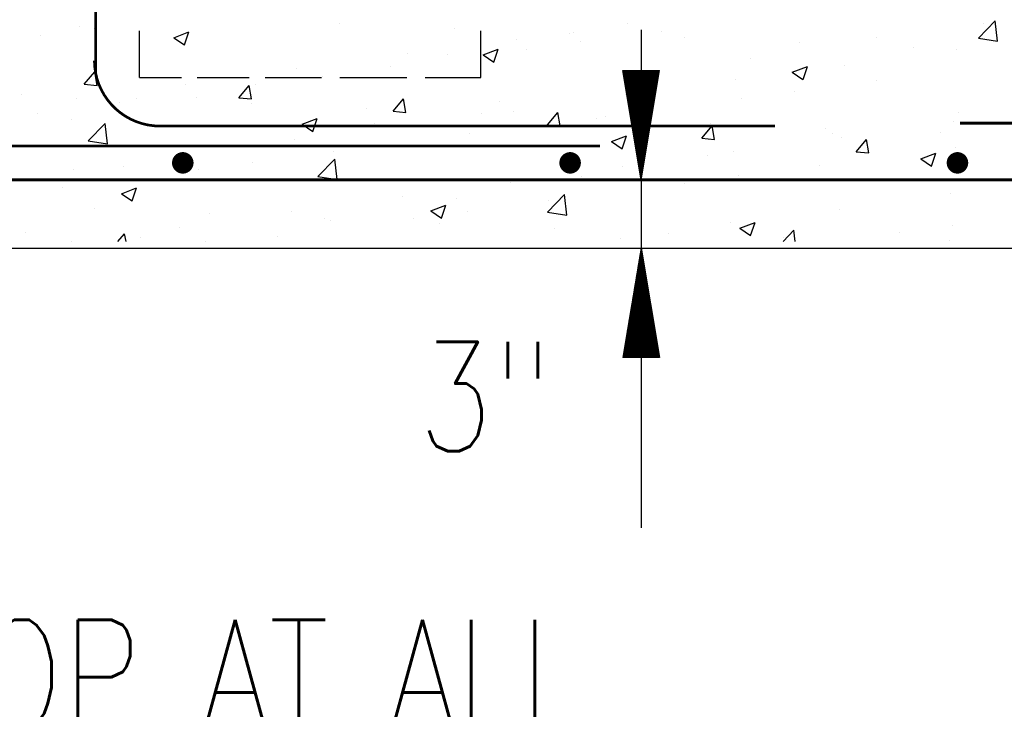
# Model space of a CAD drawing. Extents: x 0 to 7.6, y 0 to 9.85.
# Tile 17 of 39: x 0.7 to 1.6, y 4.17 to 4.8. Entities that reach past the tile are written whole.
import ezdxf

# ---------------------------------------------------------------- set-up
doc = ezdxf.new("R2010")
doc.units = 0
doc.header["$MEASUREMENT"] = 0
doc.layers.get('0').update_dxf_attribs({"color": 2, "linetype": 'CONTINUOUS'})
doc.layers.add('E-DETL', color=2, linetype='CONTINUOUS')
doc.layers.add('E-DETL-TEXT', color=3, linetype='CONTINUOUS')
doc.styles.add('ROMANS', font='ROMANS.SHX', dxfattribs={"width": 0.8})

# ---------------------------------------------------------------- blocks, each defined once
blk = doc.blocks.new('*X2')
at = {"color": 0}
for p, q in [((31.845, 105.932), (31.848, 105.935)), ((31.848, 105.917), (31.865, 105.935)), ((31.85, 105.902), (31.883, 105.935)), ((31.853, 105.887), (31.901, 105.935)), ((31.855, 105.872), (31.918, 105.935)), ((31.858, 105.857), (31.936, 105.935)), ((31.86, 105.841), (31.954, 105.935)), ((31.863, 105.826), (31.971, 105.935)), ((31.865, 105.811), (31.989, 105.935)), ((31.868, 105.796), (32.007, 105.935)), ((31.87, 105.781), (32.024, 105.935)), ((31.873, 105.766), (32.042, 105.935)), ((31.876, 105.751), (32.06, 105.935)), ((31.878, 105.735), (32.077, 105.935)), ((31.881, 105.72), (32.095, 105.935)), ((31.883, 105.705), (32.113, 105.935)), ((31.886, 105.69), (32.13, 105.935)), ((31.888, 105.675), (32.148, 105.935)), ((31.891, 105.66), (32.166, 105.935)), ((31.893, 105.644), (32.184, 105.935)), ((31.896, 105.629), (32.201, 105.935)), ((31.898, 105.614), (32.219, 105.935)), ((31.901, 105.599), (32.237, 105.935)), ((31.903, 105.584), (32.254, 105.935)), ((31.906, 105.569), (32.268, 105.931)), ((32.268, 105.524), (32.678, 105.935)), ((32.268, 105.542), (32.661, 105.935)), ((32.268, 105.56), (32.643, 105.935)), ((32.268, 105.577), (32.625, 105.935)), ((32.268, 105.595), (32.608, 105.935)), ((32.268, 105.613), (32.59, 105.935)), ((32.268, 105.63), (32.572, 105.935)), ((32.268, 105.648), (32.555, 105.935)), ((32.268, 105.666), (32.537, 105.935)), ((32.268, 105.684), (32.519, 105.935)), ((32.268, 105.701), (32.502, 105.935)), ((32.268, 105.719), (32.484, 105.935)), ((32.268, 105.737), (32.466, 105.935)), ((32.268, 105.754), (32.449, 105.935)), ((32.268, 105.772), (32.431, 105.935)), ((32.268, 105.79), (32.413, 105.935)), ((32.268, 105.807), (32.396, 105.935)), ((32.268, 105.825), (32.378, 105.935)), ((32.268, 105.843), (32.36, 105.935)), ((32.268, 105.86), (32.343, 105.935)), ((32.268, 105.878), (32.325, 105.935)), ((32.268, 105.896), (32.307, 105.935)), ((32.268, 105.913), (32.29, 105.935)), ((32.268, 105.931), (32.272, 105.935)), ((32.268, 105.507), (32.691, 105.929)), ((31.908, 105.554), (32.268, 105.913)), ((31.911, 105.538), (32.268, 105.896)), ((31.913, 105.523), (32.268, 105.878)), ((31.916, 105.508), (32.268, 105.86)), ((31.918, 105.493), (32.268, 105.843)), ((31.921, 105.478), (32.268, 105.825)), ((31.924, 105.463), (32.268, 105.807)), ((31.926, 105.447), (32.268, 105.79)), ((31.929, 105.432), (32.268, 105.772)), ((31.931, 105.417), (32.268, 105.754)), ((31.934, 105.402), (32.268, 105.737)), ((31.936, 105.387), (32.268, 105.719)), ((31.939, 105.372), (32.268, 105.701)), ((32.268, 105.489), (32.687, 105.908)), ((32.268, 105.471), (32.683, 105.887)), ((32.268, 105.454), (32.68, 105.866)), ((32.268, 105.436), (32.676, 105.844)), ((32.268, 105.418), (32.673, 105.823)), ((32.268, 105.401), (32.669, 105.802)), ((32.268, 105.383), (32.666, 105.781)), ((32.268, 105.365), (32.662, 105.759)), ((32.268, 105.348), (32.659, 105.738)), ((32.268, 105.33), (32.655, 105.717)), ((31.941, 105.357), (32.268, 105.684)), ((31.944, 105.341), (32.268, 105.666)), ((31.946, 105.326), (32.268, 105.648)), ((31.949, 105.311), (32.268, 105.63)), ((31.951, 105.296), (32.268, 105.613)), ((31.954, 105.281), (32.268, 105.595)), ((31.956, 105.266), (32.268, 105.577)), ((31.959, 105.25), (32.268, 105.56)), ((31.961, 105.235), (32.268, 105.542)), ((31.964, 105.22), (32.268, 105.524)), ((31.966, 105.205), (32.268, 105.507)), ((31.969, 105.19), (32.268, 105.489)), ((31.972, 105.175), (32.268, 105.471)), ((32.268, 105.312), (32.652, 105.696)), ((32.268, 105.295), (32.648, 105.675)), ((32.268, 105.277), (32.645, 105.653)), ((32.268, 105.259), (32.641, 105.632)), ((32.268, 105.242), (32.638, 105.611)), ((32.268, 105.224), (32.634, 105.59)), ((32.268, 105.206), (32.63, 105.569)), ((32.268, 105.189), (32.627, 105.547)), ((32.268, 105.171), (32.623, 105.526)), ((32.268, 105.153), (32.62, 105.505)), ((32.268, 105.136), (32.616, 105.484)), ((31.974, 105.16), (32.268, 105.454)), ((31.977, 105.144), (32.268, 105.436)), ((31.979, 105.129), (32.268, 105.418)), ((31.982, 105.114), (32.268, 105.401)), ((31.984, 105.099), (32.268, 105.383)), ((31.987, 105.084), (32.268, 105.365)), ((31.989, 105.069), (32.268, 105.348)), ((31.992, 105.054), (32.268, 105.33)), ((31.994, 105.038), (32.268, 105.312)), ((31.997, 105.023), (32.268, 105.295)), ((31.999, 105.008), (32.268, 105.277)), ((32.002, 104.993), (32.268, 105.259)), ((32.004, 104.978), (32.268, 105.242)), ((32.268, 105.118), (32.613, 105.462)), ((32.268, 105.1), (32.609, 105.441)), ((32.268, 105.082), (32.606, 105.42)), ((32.268, 105.065), (32.602, 105.399)), ((32.268, 105.047), (32.599, 105.378)), ((32.268, 105.029), (32.595, 105.356)), ((32.268, 105.012), (32.592, 105.335)), ((32.268, 104.994), (32.588, 105.314)), ((32.268, 104.976), (32.584, 105.293)), ((32.268, 104.959), (32.581, 105.272)), ((32.268, 104.941), (32.577, 105.25)), ((32.007, 104.963), (32.268, 105.224)), ((32.009, 104.947), (32.268, 105.206)), ((32.012, 104.932), (32.268, 105.189)), ((32.014, 104.917), (32.268, 105.171)), ((32.017, 104.902), (32.268, 105.153)), ((32.019, 104.887), (32.268, 105.136)), ((32.022, 104.872), (32.268, 105.118)), ((32.025, 104.857), (32.268, 105.1)), ((32.027, 104.841), (32.268, 105.082)), ((32.03, 104.826), (32.268, 105.065)), ((32.032, 104.811), (32.268, 105.047)), ((32.035, 104.796), (32.268, 105.029)), ((32.037, 104.781), (32.268, 105.012)), ((32.268, 104.923), (32.574, 105.229)), ((32.268, 104.906), (32.57, 105.208)), ((32.268, 104.888), (32.567, 105.187)), ((32.268, 104.87), (32.563, 105.165)), ((32.268, 104.853), (32.56, 105.144)), ((32.268, 104.835), (32.556, 105.123)), ((32.268, 104.817), (32.553, 105.102)), ((32.268, 104.8), (32.549, 105.081)), ((32.268, 104.782), (32.546, 105.059)), ((32.268, 104.764), (32.542, 105.038)), ((32.268, 104.747), (32.539, 105.017)), ((32.04, 104.766), (32.268, 104.994)), ((32.042, 104.75), (32.268, 104.976)), ((32.045, 104.735), (32.268, 104.959)), ((32.047, 104.72), (32.268, 104.941)), ((32.05, 104.705), (32.268, 104.923)), ((32.052, 104.69), (32.268, 104.906)), ((32.055, 104.675), (32.268, 104.888)), ((32.057, 104.66), (32.268, 104.87)), ((32.06, 104.644), (32.268, 104.853)), ((32.062, 104.629), (32.268, 104.835)), ((32.065, 104.614), (32.268, 104.817)), ((32.067, 104.599), (32.268, 104.8)), ((32.268, 104.729), (32.535, 104.996)), ((32.268, 104.711), (32.531, 104.975)), ((32.268, 104.694), (32.528, 104.953)), ((32.268, 104.676), (32.524, 104.932)), ((32.268, 104.658), (32.521, 104.911)), ((32.268, 104.641), (32.517, 104.89)), ((32.268, 104.623), (32.514, 104.868)), ((32.268, 104.605), (32.51, 104.847)), ((32.268, 104.588), (32.507, 104.826)), ((32.268, 104.57), (32.503, 104.805)), ((32.268, 104.552), (32.5, 104.784)), ((32.07, 104.584), (32.268, 104.782)), ((32.073, 104.569), (32.268, 104.764)), ((32.075, 104.553), (32.268, 104.747)), ((32.078, 104.538), (32.268, 104.729)), ((32.08, 104.523), (32.268, 104.711)), ((32.083, 104.508), (32.268, 104.694)), ((32.085, 104.493), (32.268, 104.676)), ((32.088, 104.478), (32.268, 104.658)), ((32.09, 104.463), (32.268, 104.641)), ((32.093, 104.447), (32.268, 104.623)), ((32.095, 104.432), (32.268, 104.605)), ((32.098, 104.417), (32.268, 104.588)), ((32.1, 104.402), (32.268, 104.57)), ((32.268, 104.534), (32.496, 104.762)), ((32.268, 104.517), (32.493, 104.741)), ((32.268, 104.499), (32.489, 104.72)), ((32.268, 104.481), (32.485, 104.699)), ((32.268, 104.464), (32.482, 104.678)), ((32.268, 104.446), (32.478, 104.656)), ((32.268, 104.428), (32.475, 104.635)), ((32.268, 104.411), (32.471, 104.614)), ((32.268, 104.393), (32.468, 104.593)), ((32.268, 104.375), (32.464, 104.571)), ((32.103, 104.387), (32.268, 104.552)), ((32.105, 104.372), (32.268, 104.534)), ((32.108, 104.357), (32.268, 104.517)), ((32.11, 104.341), (32.268, 104.499)), ((32.113, 104.326), (32.268, 104.481)), ((32.115, 104.311), (32.268, 104.464)), ((32.118, 104.296), (32.268, 104.446)), ((32.12, 104.281), (32.268, 104.428)), ((32.123, 104.266), (32.268, 104.411)), ((32.126, 104.25), (32.268, 104.393)), ((32.128, 104.235), (32.268, 104.375)), ((32.131, 104.22), (32.268, 104.358)), ((32.133, 104.205), (32.268, 104.34)), ((32.268, 104.358), (32.461, 104.55)), ((32.268, 104.34), (32.457, 104.529)), ((32.268, 104.322), (32.454, 104.508)), ((32.268, 104.305), (32.45, 104.487)), ((32.268, 104.287), (32.447, 104.465)), ((32.268, 104.269), (32.443, 104.444)), ((32.268, 104.252), (32.44, 104.423)), ((32.268, 104.234), (32.436, 104.402)), ((32.268, 104.216), (32.432, 104.381)), ((32.268, 104.199), (32.429, 104.359)), ((32.268, 104.181), (32.425, 104.338)), ((32.136, 104.19), (32.268, 104.322)), ((32.138, 104.175), (32.268, 104.305)), ((32.141, 104.16), (32.268, 104.287)), ((32.143, 104.144), (32.268, 104.269)), ((32.146, 104.129), (32.268, 104.252)), ((32.148, 104.114), (32.268, 104.234)), ((32.151, 104.099), (32.268, 104.216)), ((32.153, 104.084), (32.268, 104.199)), ((32.156, 104.069), (32.268, 104.181)), ((32.158, 104.053), (32.268, 104.163)), ((32.161, 104.038), (32.268, 104.146)), ((32.163, 104.023), (32.268, 104.128)), ((32.166, 104.008), (32.268, 104.11)), ((32.268, 104.163), (32.422, 104.317)), ((32.268, 104.146), (32.418, 104.296)), ((32.268, 104.128), (32.415, 104.275)), ((32.268, 104.11), (32.411, 104.253)), ((32.268, 104.093), (32.408, 104.232)), ((32.268, 104.075), (32.404, 104.211)), ((32.268, 104.057), (32.401, 104.19)), ((32.268, 104.039), (32.397, 104.168)), ((32.268, 104.022), (32.394, 104.147)), ((32.268, 104.004), (32.39, 104.126)), ((32.268, 103.986), (32.386, 104.105)), ((32.168, 103.993), (32.268, 104.093)), ((32.171, 103.978), (32.268, 104.075)), ((32.174, 103.963), (32.268, 104.057)), ((32.176, 103.947), (32.268, 104.039)), ((32.179, 103.932), (32.268, 104.022)), ((32.181, 103.917), (32.268, 104.004)), ((32.184, 103.902), (32.268, 103.986)), ((32.186, 103.887), (32.268, 103.969)), ((32.189, 103.872), (32.268, 103.951)), ((32.191, 103.856), (32.268, 103.933)), ((32.194, 103.841), (32.268, 103.916)), ((32.196, 103.826), (32.268, 103.898)), ((32.199, 103.811), (32.268, 103.88)), ((32.268, 103.969), (32.383, 104.084)), ((32.268, 103.951), (32.379, 104.062)), ((32.268, 103.933), (32.376, 104.041)), ((32.268, 103.916), (32.372, 104.02)), ((32.268, 103.898), (32.369, 103.999)), ((32.268, 103.88), (32.365, 103.978)), ((32.268, 103.863), (32.362, 103.956)), ((32.268, 103.845), (32.358, 103.935)), ((32.268, 103.827), (32.355, 103.914)), ((32.268, 103.81), (32.351, 103.893)), ((32.268, 103.792), (32.348, 103.871)), ((32.201, 103.796), (32.268, 103.863)), ((32.204, 103.781), (32.268, 103.845)), ((32.206, 103.766), (32.268, 103.827)), ((32.209, 103.75), (32.268, 103.81)), ((32.211, 103.735), (32.268, 103.792)), ((32.214, 103.72), (32.268, 103.774)), ((32.216, 103.705), (32.268, 103.757)), ((32.219, 103.69), (32.268, 103.739)), ((32.222, 103.675), (32.268, 103.721)), ((32.224, 103.659), (32.268, 103.704)), ((32.227, 103.644), (32.268, 103.686)), ((32.229, 103.629), (32.268, 103.668)), ((32.232, 103.614), (32.268, 103.651)), ((32.268, 103.774), (32.344, 103.85)), ((32.268, 103.757), (32.341, 103.829)), ((32.268, 103.739), (32.337, 103.808)), ((32.268, 103.721), (32.333, 103.787)), ((32.268, 103.704), (32.33, 103.765)), ((32.268, 103.686), (32.326, 103.744)), ((32.268, 103.668), (32.323, 103.723)), ((32.268, 103.651), (32.319, 103.702)), ((32.268, 103.633), (32.316, 103.681)), ((32.268, 103.615), (32.312, 103.659)), ((32.234, 103.599), (32.268, 103.633)), ((32.237, 103.584), (32.268, 103.615)), ((32.239, 103.569), (32.268, 103.598)), ((32.242, 103.553), (32.268, 103.58)), ((32.244, 103.538), (32.268, 103.562)), ((32.247, 103.523), (32.268, 103.545)), ((32.249, 103.508), (32.268, 103.527)), ((32.252, 103.493), (32.268, 103.509)), ((32.254, 103.478), (32.268, 103.491)), ((32.257, 103.463), (32.268, 103.474)), ((32.259, 103.447), (32.268, 103.456)), ((32.262, 103.432), (32.268, 103.438)), ((32.264, 103.417), (32.268, 103.421)), ((32.268, 103.598), (32.309, 103.638)), ((32.268, 103.58), (32.305, 103.617)), ((32.268, 103.562), (32.302, 103.596)), ((32.268, 103.545), (32.298, 103.574)), ((32.268, 103.527), (32.295, 103.553)), ((32.268, 103.509), (32.291, 103.532)), ((32.268, 103.491), (32.288, 103.511)), ((32.268, 103.474), (32.284, 103.49)), ((32.268, 103.456), (32.28, 103.468)), ((32.268, 103.438), (32.277, 103.447)), ((32.268, 103.421), (32.273, 103.426)), ((32.267, 103.402), (32.268, 103.403)), ((32.268, 103.403), (32.27, 103.405))]:
    blk.add_line(p, q, dxfattribs=at)
blk = doc.blocks.new('*X3')
at = {"color": 0}
for p, q in [((32.223, 101.537), (32.268, 101.582)), ((32.227, 101.559), (32.268, 101.6)), ((32.23, 101.58), (32.268, 101.618)), ((32.234, 101.601), (32.268, 101.635)), ((32.237, 101.622), (32.268, 101.653)), ((32.241, 101.643), (32.268, 101.671)), ((32.244, 101.665), (32.268, 101.688)), ((32.248, 101.686), (32.268, 101.706)), ((32.251, 101.707), (32.268, 101.724)), ((32.255, 101.728), (32.268, 101.741)), ((32.259, 101.749), (32.268, 101.759)), ((32.262, 101.771), (32.268, 101.777)), ((32.266, 101.792), (32.268, 101.794)), ((32.268, 101.794), (32.27, 101.796)), ((32.268, 101.777), (32.273, 101.781)), ((32.268, 101.759), (32.275, 101.766)), ((32.268, 101.741), (32.278, 101.751)), ((32.268, 101.724), (32.28, 101.736)), ((32.268, 101.706), (32.283, 101.721)), ((32.268, 101.688), (32.285, 101.705)), ((32.268, 101.671), (32.288, 101.69)), ((32.268, 101.653), (32.29, 101.675)), ((32.268, 101.635), (32.293, 101.66)), ((32.268, 101.618), (32.295, 101.645)), ((32.268, 101.6), (32.298, 101.63)), ((32.268, 101.582), (32.3, 101.614)), ((32.268, 101.565), (32.303, 101.599)), ((32.268, 101.547), (32.305, 101.584)), ((32.177, 101.262), (32.268, 101.352)), ((32.181, 101.283), (32.268, 101.37)), ((32.184, 101.304), (32.268, 101.388)), ((32.188, 101.325), (32.268, 101.406)), ((32.191, 101.346), (32.268, 101.423)), ((32.195, 101.368), (32.268, 101.441)), ((32.198, 101.389), (32.268, 101.459)), ((32.202, 101.41), (32.268, 101.476)), ((32.205, 101.431), (32.268, 101.494)), ((32.209, 101.452), (32.268, 101.512)), ((32.213, 101.474), (32.268, 101.529)), ((32.216, 101.495), (32.268, 101.547)), ((32.22, 101.516), (32.268, 101.565)), ((32.268, 101.529), (32.308, 101.569)), ((32.268, 101.512), (32.31, 101.554)), ((32.268, 101.494), (32.313, 101.539)), ((32.268, 101.476), (32.315, 101.524)), ((32.268, 101.459), (32.318, 101.508)), ((32.268, 101.441), (32.32, 101.493)), ((32.268, 101.423), (32.323, 101.478)), ((32.268, 101.406), (32.326, 101.463)), ((32.268, 101.388), (32.328, 101.448)), ((32.268, 101.37), (32.331, 101.433)), ((32.268, 101.352), (32.333, 101.417)), ((32.268, 101.335), (32.336, 101.402)), ((32.268, 101.317), (32.338, 101.387)), ((32.268, 101.299), (32.341, 101.372)), ((32.268, 101.282), (32.343, 101.357)), ((32.131, 100.986), (32.268, 101.123)), ((32.135, 101.007), (32.268, 101.14)), ((32.138, 101.028), (32.268, 101.158)), ((32.142, 101.049), (32.268, 101.176)), ((32.145, 101.071), (32.268, 101.193)), ((32.149, 101.092), (32.268, 101.211)), ((32.152, 101.113), (32.268, 101.229)), ((32.156, 101.134), (32.268, 101.246)), ((32.16, 101.155), (32.268, 101.264)), ((32.163, 101.177), (32.268, 101.282)), ((32.167, 101.198), (32.268, 101.299)), ((32.17, 101.219), (32.268, 101.317)), ((32.174, 101.24), (32.268, 101.335)), ((32.268, 101.264), (32.346, 101.342)), ((32.268, 101.246), (32.348, 101.327)), ((32.268, 101.229), (32.351, 101.311)), ((32.268, 101.211), (32.353, 101.296)), ((32.268, 101.193), (32.356, 101.281)), ((32.268, 101.176), (32.358, 101.266)), ((32.268, 101.158), (32.361, 101.251)), ((32.268, 101.14), (32.363, 101.236)), ((32.268, 101.123), (32.366, 101.22)), ((32.268, 101.105), (32.368, 101.205)), ((32.268, 101.087), (32.371, 101.19)), ((32.268, 101.07), (32.374, 101.175)), ((32.268, 101.052), (32.376, 101.16)), ((32.268, 101.034), (32.379, 101.145)), ((32.268, 101.017), (32.381, 101.13)), ((32.089, 100.731), (32.268, 100.911)), ((32.092, 100.752), (32.268, 100.928)), ((32.096, 100.774), (32.268, 100.946)), ((32.099, 100.795), (32.268, 100.964)), ((32.103, 100.816), (32.268, 100.981)), ((32.106, 100.837), (32.268, 100.999)), ((32.11, 100.858), (32.268, 101.017)), ((32.114, 100.88), (32.268, 101.034)), ((32.117, 100.901), (32.268, 101.052)), ((32.121, 100.922), (32.268, 101.07)), ((32.124, 100.943), (32.268, 101.087)), ((32.128, 100.965), (32.268, 101.105)), ((32.268, 100.999), (32.384, 101.114)), ((32.268, 100.981), (32.386, 101.099)), ((32.268, 100.964), (32.389, 101.084)), ((32.268, 100.946), (32.391, 101.069)), ((32.268, 100.928), (32.394, 101.054)), ((32.268, 100.911), (32.396, 101.039)), ((32.268, 100.893), (32.399, 101.023)), ((32.268, 100.875), (32.401, 101.008)), ((32.268, 100.858), (32.404, 100.993)), ((32.268, 100.84), (32.406, 100.978)), ((32.268, 100.822), (32.409, 100.963)), ((32.268, 100.804), (32.411, 100.948)), ((32.268, 100.787), (32.414, 100.933)), ((32.268, 100.769), (32.416, 100.917)), ((32.268, 100.751), (32.419, 100.902)), ((32.043, 100.455), (32.268, 100.681)), ((32.046, 100.477), (32.268, 100.698)), ((32.05, 100.498), (32.268, 100.716)), ((32.053, 100.519), (32.268, 100.734)), ((32.057, 100.54), (32.268, 100.751)), ((32.061, 100.562), (32.268, 100.769)), ((32.064, 100.583), (32.268, 100.787)), ((32.068, 100.604), (32.268, 100.804)), ((32.071, 100.625), (32.268, 100.822)), ((32.075, 100.646), (32.268, 100.84)), ((32.078, 100.668), (32.268, 100.858)), ((32.082, 100.689), (32.268, 100.875)), ((32.085, 100.71), (32.268, 100.893)), ((32.268, 100.734), (32.422, 100.887)), ((32.268, 100.716), (32.424, 100.872)), ((32.268, 100.698), (32.427, 100.857)), ((32.268, 100.681), (32.429, 100.842)), ((32.268, 100.663), (32.432, 100.827)), ((32.268, 100.645), (32.434, 100.811)), ((32.268, 100.628), (32.437, 100.796)), ((32.268, 100.61), (32.439, 100.781)), ((32.268, 100.592), (32.442, 100.766)), ((32.268, 100.575), (32.444, 100.751)), ((32.268, 100.557), (32.447, 100.736)), ((32.268, 100.539), (32.449, 100.72)), ((32.268, 100.522), (32.452, 100.705)), ((32.268, 100.504), (32.454, 100.69)), ((32.268, 100.486), (32.457, 100.675)), ((31.997, 100.18), (32.268, 100.451)), ((32, 100.201), (32.268, 100.469)), ((32.004, 100.222), (32.268, 100.486)), ((32.008, 100.243), (32.268, 100.504)), ((32.011, 100.265), (32.268, 100.522)), ((32.015, 100.286), (32.268, 100.539)), ((32.018, 100.307), (32.268, 100.557)), ((32.022, 100.328), (32.268, 100.575)), ((32.025, 100.349), (32.268, 100.592)), ((32.029, 100.371), (32.268, 100.61)), ((32.032, 100.392), (32.268, 100.628)), ((32.036, 100.413), (32.268, 100.645)), ((32.039, 100.434), (32.268, 100.663)), ((32.268, 100.469), (32.459, 100.66)), ((32.268, 100.451), (32.462, 100.645)), ((32.268, 100.433), (32.464, 100.63)), ((32.268, 100.416), (32.467, 100.614)), ((32.268, 100.398), (32.469, 100.599)), ((32.268, 100.38), (32.472, 100.584)), ((32.268, 100.363), (32.475, 100.569)), ((32.268, 100.345), (32.477, 100.554)), ((32.268, 100.327), (32.48, 100.539)), ((32.268, 100.31), (32.482, 100.523)), ((32.268, 100.292), (32.485, 100.508)), ((32.268, 100.274), (32.487, 100.493)), ((32.268, 100.256), (32.49, 100.478)), ((32.268, 100.239), (32.492, 100.463)), ((32.268, 100.221), (32.495, 100.448)), ((31.951, 99.904), (32.268, 100.221)), ((31.954, 99.925), (32.268, 100.239)), ((31.958, 99.946), (32.268, 100.256)), ((31.962, 99.968), (32.268, 100.274)), ((31.965, 99.989), (32.268, 100.292)), ((31.969, 100.01), (32.268, 100.31)), ((31.972, 100.031), (32.268, 100.327)), ((31.976, 100.052), (32.268, 100.345)), ((31.979, 100.074), (32.268, 100.363)), ((31.983, 100.095), (32.268, 100.38)), ((31.986, 100.116), (32.268, 100.398)), ((31.99, 100.137), (32.268, 100.416)), ((31.993, 100.158), (32.268, 100.433)), ((32.268, 100.203), (32.497, 100.433)), ((32.268, 100.186), (32.5, 100.417)), ((32.268, 100.168), (32.502, 100.402)), ((32.268, 100.15), (32.505, 100.387)), ((32.268, 100.133), (32.507, 100.372)), ((32.268, 100.115), (32.51, 100.357)), ((32.268, 100.097), (32.512, 100.342)), ((32.268, 100.08), (32.515, 100.326)), ((32.268, 100.062), (32.517, 100.311)), ((32.268, 100.044), (32.52, 100.296)), ((32.268, 100.027), (32.523, 100.281)), ((32.268, 100.009), (32.525, 100.266)), ((32.268, 99.991), (32.528, 100.251)), ((32.268, 99.974), (32.53, 100.236)), ((32.268, 99.956), (32.533, 100.22)), ((31.905, 99.628), (32.268, 99.991)), ((31.909, 99.649), (32.268, 100.009)), ((31.912, 99.671), (32.268, 100.027)), ((31.916, 99.692), (32.268, 100.044)), ((31.919, 99.713), (32.268, 100.062)), ((31.923, 99.734), (32.268, 100.08)), ((31.926, 99.755), (32.268, 100.097)), ((31.93, 99.777), (32.268, 100.115)), ((31.933, 99.798), (32.268, 100.133)), ((31.937, 99.819), (32.268, 100.15)), ((31.94, 99.84), (32.268, 100.168)), ((31.944, 99.861), (32.268, 100.186)), ((31.947, 99.883), (32.268, 100.203)), ((32.268, 99.938), (32.535, 100.205)), ((32.268, 99.921), (32.538, 100.19)), ((32.268, 99.903), (32.54, 100.175)), ((32.268, 99.885), (32.543, 100.16)), ((32.268, 99.868), (32.545, 100.145)), ((32.268, 99.85), (32.548, 100.13)), ((32.268, 99.832), (32.55, 100.114)), ((32.268, 99.815), (32.553, 100.099)), ((32.268, 99.797), (32.555, 100.084)), ((32.268, 99.779), (32.558, 100.069)), ((32.268, 99.761), (32.56, 100.054)), ((32.268, 99.744), (32.563, 100.039)), ((32.268, 99.726), (32.565, 100.023)), ((32.268, 99.708), (32.568, 100.008)), ((32.268, 99.691), (32.571, 99.993)), ((32.268, 99.673), (32.573, 99.978)), ((31.859, 99.352), (32.268, 99.761)), ((31.863, 99.374), (32.268, 99.779)), ((31.866, 99.395), (32.268, 99.797)), ((31.87, 99.416), (32.268, 99.815)), ((31.873, 99.437), (32.268, 99.832)), ((31.877, 99.458), (32.268, 99.85)), ((31.88, 99.48), (32.268, 99.868)), ((31.884, 99.501), (32.268, 99.885)), ((31.887, 99.522), (32.268, 99.903)), ((31.891, 99.543), (32.268, 99.921)), ((31.894, 99.564), (32.268, 99.938)), ((31.898, 99.586), (32.268, 99.956)), ((31.901, 99.607), (32.268, 99.974)), ((32.268, 99.655), (32.576, 99.963)), ((32.268, 99.638), (32.578, 99.948)), ((32.268, 99.62), (32.581, 99.933)), ((32.268, 99.602), (32.583, 99.917)), ((32.268, 99.585), (32.586, 99.902)), ((32.268, 99.567), (32.588, 99.887)), ((32.268, 99.549), (32.591, 99.872)), ((32.268, 99.532), (32.593, 99.857)), ((32.268, 99.514), (32.596, 99.842)), ((32.268, 99.496), (32.598, 99.826)), ((32.268, 99.479), (32.601, 99.811)), ((32.268, 99.461), (32.603, 99.796)), ((32.268, 99.443), (32.606, 99.781)), ((32.268, 99.426), (32.608, 99.766)), ((32.268, 99.408), (32.611, 99.751)), ((31.845, 99.268), (32.268, 99.691)), ((31.848, 99.289), (32.268, 99.708)), ((31.852, 99.31), (32.268, 99.726)), ((31.855, 99.331), (32.268, 99.744)), ((31.862, 99.267), (32.268, 99.673)), ((31.88, 99.267), (32.268, 99.655)), ((31.898, 99.267), (32.268, 99.638)), ((31.915, 99.267), (32.268, 99.62)), ((31.933, 99.267), (32.268, 99.602)), ((31.951, 99.267), (32.268, 99.585)), ((31.968, 99.267), (32.268, 99.567)), ((31.986, 99.267), (32.268, 99.549)), ((32.004, 99.267), (32.268, 99.532)), ((32.268, 99.39), (32.613, 99.736)), ((32.268, 99.373), (32.616, 99.72)), ((32.268, 99.355), (32.618, 99.705)), ((32.268, 99.337), (32.621, 99.69)), ((32.268, 99.32), (32.624, 99.675)), ((32.268, 99.302), (32.626, 99.66)), ((32.268, 99.284), (32.629, 99.645)), ((32.269, 99.267), (32.631, 99.629)), ((32.287, 99.267), (32.634, 99.614)), ((32.304, 99.267), (32.636, 99.599)), ((32.322, 99.267), (32.639, 99.584)), ((32.34, 99.267), (32.641, 99.569)), ((32.357, 99.267), (32.644, 99.554)), ((32.375, 99.267), (32.646, 99.539)), ((32.393, 99.267), (32.649, 99.523)), ((32.021, 99.267), (32.268, 99.514)), ((32.039, 99.267), (32.268, 99.496)), ((32.057, 99.267), (32.268, 99.479)), ((32.074, 99.267), (32.268, 99.461)), ((32.092, 99.267), (32.268, 99.443)), ((32.11, 99.267), (32.268, 99.426)), ((32.127, 99.267), (32.268, 99.408)), ((32.145, 99.267), (32.268, 99.39)), ((32.163, 99.267), (32.268, 99.373)), ((32.181, 99.267), (32.268, 99.355)), ((32.198, 99.267), (32.268, 99.337)), ((32.216, 99.267), (32.268, 99.32)), ((32.234, 99.267), (32.268, 99.302)), ((32.41, 99.267), (32.651, 99.508)), ((32.428, 99.267), (32.654, 99.493)), ((32.446, 99.267), (32.656, 99.478)), ((32.463, 99.267), (32.659, 99.463)), ((32.481, 99.267), (32.661, 99.448)), ((32.499, 99.267), (32.664, 99.433)), ((32.516, 99.267), (32.666, 99.417)), ((32.534, 99.267), (32.669, 99.402)), ((32.552, 99.267), (32.672, 99.387)), ((32.569, 99.267), (32.674, 99.372)), ((32.587, 99.267), (32.677, 99.357)), ((32.605, 99.267), (32.679, 99.342)), ((32.622, 99.267), (32.682, 99.326)), ((32.64, 99.267), (32.684, 99.311)), ((32.658, 99.267), (32.687, 99.296)), ((32.251, 99.267), (32.268, 99.284)), ((32.675, 99.267), (32.689, 99.281))]:
    blk.add_line(p, q, dxfattribs=at)
blk = doc.blocks.new('*X22')
at = {"color": 0}
for p, q in [((40.104, 106.688), (40.494, 107.094)), ((40.549, 106.619), (40.494, 107.094)), ((19.21, 106.956), (19.21, 106.956)), ((19.562, 106.911), (19.562, 106.911)), ((25.262, 107.032), (25.262, 107.032)), ((27.931, 106.919), (27.931, 106.919)), ((31.961, 107.033), (31.961, 107.033)), ((32.747, 106.848), (32.747, 106.848)), ((40.222, 107.027), (40.222, 107.027)), ((18.31, 106.746), (18.31, 106.746)), ((21.409, 106.698), (21.76, 106.832)), ((21.409, 106.698), (21.658, 106.53)), ((21.658, 106.53), (21.76, 106.832)), ((29.364, 106.658), (29.364, 106.658)), ((30.6, 106.806), (30.6, 106.806)), ((30.696, 106.809), (30.696, 106.809)), ((33.269, 106.694), (33.269, 106.694)), ((37.726, 106.712), (37.726, 106.712)), ((40.104, 106.688), (40.549, 106.619)), ((28.595, 106.297), (28.945, 106.432)), ((28.844, 106.129), (28.945, 106.432)), ((29.601, 106.434), (29.601, 106.434)), ((30.853, 106.599), (30.853, 106.599)), ((35.938, 106.581), (35.938, 106.581)), ((38.607, 106.468), (38.607, 106.468)), ((39.59, 106.416), (39.59, 106.416)), ((26.839, 106.338), (26.839, 106.338)), ((27.78, 106.309), (27.78, 106.309)), ((28.595, 106.297), (28.844, 106.129)), ((34.81, 106.212), (34.81, 106.212)), ((24.271, 105.986), (24.271, 105.986)), ((26.444, 106.018), (26.444, 106.018)), ((35.781, 105.897), (36.131, 106.031)), ((36.03, 105.729), (36.131, 106.031)), ((36.993, 106.041), (36.993, 106.041)), ((19.33, 105.616), (19.571, 105.904)), ((19.629, 105.59), (19.571, 105.904)), ((24.55, 105.769), (24.55, 105.769)), ((24.864, 105.808), (24.864, 105.808)), ((31.894, 105.711), (31.894, 105.711)), ((34.467, 105.721), (34.467, 105.721)), ((35.781, 105.897), (36.029, 105.729)), ((37.734, 105.706), (37.734, 105.706)), ((19.33, 105.616), (19.629, 105.59)), ((21.674, 105.611), (21.674, 105.611)), ((22.917, 105.303), (23.158, 105.59)), ((23.216, 105.277), (23.158, 105.59)), ((23.298, 105.604), (23.298, 105.604)), ((17.874, 105.388), (17.874, 105.388)), ((19.149, 105.291), (19.149, 105.291)), ((20.544, 105.275), (20.544, 105.275)), ((21.948, 105.308), (21.948, 105.308)), ((22.917, 105.303), (23.216, 105.277)), ((26.503, 104.989), (26.744, 105.276)), ((26.802, 104.963), (26.744, 105.276)), ((31.9, 105.369), (31.9, 105.369)), ((34.589, 105.292), (34.589, 105.292)), ((35.841, 105.456), (35.841, 105.456)), ((20.14, 105.188), (20.14, 105.188)), ((23.213, 105.162), (23.213, 105.162)), ((25.882, 105.049), (25.882, 105.049)), ((28.978, 105.211), (28.978, 105.211)), ((18.247, 104.939), (18.247, 104.939)), ((19.032, 104.807), (19.032, 104.807)), ((24.394, 104.685), (24.744, 104.819)), ((24.643, 104.517), (24.744, 104.819)), ((26.503, 104.989), (26.802, 104.963)), ((28.551, 104.936), (28.551, 104.936)), ((29.303, 104.994), (29.303, 104.994)), ((30.089, 104.675), (30.33, 104.962)), ((30.388, 104.649), (30.33, 104.962)), ((31.22, 104.824), (31.22, 104.824)), ((31.431, 104.876), (31.431, 104.876)), ((39.636, 104.963), (39.636, 104.963)), ((19.422, 104.3), (19.812, 104.706)), ((19.867, 104.231), (19.812, 104.706)), ((24.394, 104.685), (24.643, 104.517)), ((26.062, 104.71), (26.062, 104.71)), ((26.778, 104.674), (26.778, 104.674)), ((29.538, 104.627), (29.538, 104.627)), ((30.089, 104.675), (30.388, 104.649)), ((33.676, 104.361), (33.917, 104.649)), ((33.889, 104.711), (33.889, 104.711)), ((33.975, 104.335), (33.917, 104.649)), ((36.558, 104.598), (36.558, 104.598)), ((39.529, 104.751), (39.529, 104.751)), ((28.286, 104.462), (28.286, 104.462)), ((31.58, 104.284), (31.93, 104.418)), ((31.828, 104.116), (31.93, 104.418)), ((33.676, 104.361), (33.974, 104.335)), ((36.72, 104.462), (36.72, 104.462)), ((36.932, 104.376), (36.932, 104.376)), ((37.262, 104.048), (37.503, 104.335)), ((37.561, 104.022), (37.503, 104.335)), ((39.227, 104.485), (39.227, 104.485)), ((19.422, 104.3), (19.867, 104.231)), ((23.146, 104.21), (23.146, 104.21)), ((24.211, 104.322), (24.211, 104.322)), ((31.58, 104.284), (31.828, 104.116)), ((39.577, 104.149), (39.577, 104.149)), ((21.614, 103.947), (21.614, 103.947)), ((24.758, 103.472), (25.148, 103.878)), ((25.128, 104.046), (25.128, 104.046)), ((25.203, 103.403), (25.148, 103.878)), ((33.804, 103.961), (33.804, 103.961)), ((34.407, 104.056), (34.407, 104.056)), ((37.262, 104.048), (37.561, 104.022)), ((38.765, 103.884), (39.115, 104.018)), ((38.765, 103.884), (39.014, 103.716)), ((39.014, 103.716), (39.115, 104.018)), ((20.23, 103.709), (20.23, 103.709)), ((23.235, 103.797), (23.235, 103.797)), ((31.839, 103.704), (31.839, 103.704)), ((36.419, 103.734), (36.419, 103.734)), ((19.088, 103.627), (19.088, 103.627)), ((21.983, 103.632), (21.983, 103.632)), ((24.758, 103.472), (25.203, 103.403)), ((30.888, 103.461), (30.888, 103.461)), ((34.525, 103.484), (34.525, 103.484)), ((18.825, 103.216), (18.825, 103.216)), ((20.193, 103.072), (20.543, 103.206)), ((20.442, 102.904), (20.543, 103.206)), ((29.242, 103.329), (29.242, 103.329)), ((33.274, 103.32), (33.274, 103.32)), ((20.193, 103.072), (20.442, 102.904)), ((26.717, 103.009), (26.717, 103.009)), ((27.972, 102.96), (27.972, 102.96)), ((30.095, 102.645), (30.484, 103.051)), ((30.539, 102.576), (30.484, 103.051)), ((39.468, 103.087), (39.468, 103.087)), ((27.378, 102.671), (27.729, 102.806)), ((27.627, 102.504), (27.729, 102.806)), ((30.116, 102.904), (30.116, 102.904)), ((19.57, 102.72), (19.57, 102.72)), ((22.239, 102.607), (22.239, 102.607)), ((24.15, 102.657), (24.15, 102.657)), ((27.378, 102.671), (27.627, 102.504)), ((28.222, 102.654), (28.222, 102.654)), ((30.095, 102.645), (30.539, 102.576)), ((36.871, 102.712), (36.871, 102.712)), ((21.553, 102.282), (21.553, 102.282)), ((24.908, 102.494), (24.908, 102.494)), ((25.056, 102.46), (25.056, 102.46)), ((26.971, 102.49), (26.971, 102.49)), ((27.577, 102.382), (27.577, 102.382)), ((30.246, 102.269), (30.246, 102.269)), ((34.346, 102.392), (34.346, 102.392)), ((34.564, 102.271), (34.914, 102.405)), ((34.564, 102.271), (34.813, 102.103)), ((34.813, 102.103), (34.914, 102.405)), ((39.513, 102.342), (39.513, 102.342)), ((17.955, 102.161), (17.955, 102.161)), ((20.11, 101.958), (20.265, 102.143)), ((20.299, 101.958), (20.265, 102.143)), ((20.624, 102.048), (20.624, 102.048)), ((23.813, 102.074), (23.813, 102.074)), ((31.779, 102.04), (31.779, 102.04)), ((32.915, 102.156), (32.915, 102.156)), ((35.566, 101.958), (35.82, 102.223)), ((35.585, 102.043), (35.585, 102.043)), ((35.851, 101.958), (35.82, 102.223)), ((38.262, 102.177), (38.262, 102.177)), ((19.027, 101.962), (19.027, 101.962)), ((22.14, 101.959), (22.14, 101.959)), ((39.429, 101.979), (39.429, 101.979))]:
    blk.add_line(p, q, dxfattribs=at)

msp = doc.modelspace()

# ---------------------------------------------------------------- linework, layer by layer
at = {"layer": 'E-DETL'}
for p, q in [((0.81137, 4.74786), (0.81137, 4.79051)), ((1.12387, 4.74786), (1.12387, 4.79051)), ((0.81137, 4.74786), (0.85003, 4.74786)), ((0.86431, 4.74786), (0.91174, 4.74786)), ((0.92644, 4.74786), (0.97807, 4.74786)), ((0.99486, 4.74786), (1.05615, 4.74786)), ((1.07295, 4.74786), (1.12387, 4.74786)), ((0.41512, 4.59161), (2.54012, 4.59161))]:
    msp.add_line(p, q, dxfattribs=at)
at = {"layer": 'E-DETL', "const_width": 0.00246}
for points in [[(0.77137, 4.75176), (0.77137, 6.08272)], [(0.83026, 4.70328), (1.39276, 4.70328)], [(2.12448, 4.70596), (1.56198, 4.70596)], [(0.67026, 4.68515), (1.23276, 4.68515)], [(0.48232, 4.65411), (2.47907, 4.65411)]]:
    msp.add_lwpolyline(points, dxfattribs=at)
msp.add_lwpolyline([(0.77026, 4.76328, 0.414214), (0.83026, 4.70328, 0.414214)], format="xyb", dxfattribs=at)
at = {"layer": 'E-DETL', "const_width": 0.00984}
for points in [[(0.84618, 4.66963, 1), (0.85602, 4.66963, 1)], [(1.20051, 4.66963, 1), (1.21035, 4.66963, 1)], [(1.55484, 4.66963, 1), (1.56468, 4.66963, 1)]]:
    msp.add_lwpolyline(points, format="xyb", close=True, dxfattribs=at)
at = {"layer": 'E-DETL-TEXT'}
for p, q in [((1.2704, 4.79137), (1.2704, 4.65411)), ((1.25373, 4.75411), (1.28706, 4.75411)), ((1.2704, 4.65411), (1.25373, 4.75411)), ((1.2704, 4.65411), (1.28706, 4.75411)), ((1.2704, 4.66562), (1.2704, 4.66562)), ((1.2704, 4.65411), (1.2704, 4.66562)), ((1.2704, 4.65411), (1.2704, 4.59161)), ((1.2704, 4.59161), (1.25373, 4.49161)), ((1.2704, 4.59161), (1.28706, 4.49161)), ((1.2704, 4.59161), (1.2704, 4.56372)), ((1.2704, 4.59161), (1.2704, 4.33556)), ((1.2704, 4.56372), (1.2704, 4.56372)), ((1.28706, 4.49161), (1.25373, 4.49161))]:
    msp.add_line(p, q, dxfattribs=at)

# ---------------------------------------------------------------- block references
at = {"layer": 'E-DETL', "xscale": 0.03937, "yscale": 0.03937, "zscale": 0.03937}
msp.add_blockref('*X22', (0, 0.58345), dxfattribs=at)
at = {"layer": 'E-DETL-TEXT', "xscale": 0.03937, "yscale": 0.03937, "zscale": 0.03937}
for name in ['*X2', '*X3']:
    msp.add_blockref(name, (0, 0.58345), dxfattribs=at)

# ---------------------------------------------------------------- texts
at = {"layer": 'E-DETL-TEXT', "style": 'ROMANS', "width": 0.8}
msp.add_text('3"', height=0.1, rotation=0.00006, dxfattribs=at).set_placement((1.06609, 4.40573))
msp.add_text('WATERSTOP AT ALL', height=0.0999998, dxfattribs=at).set_placement((0.20643, 4.15153))

doc.saveas('drawing.dxf')
